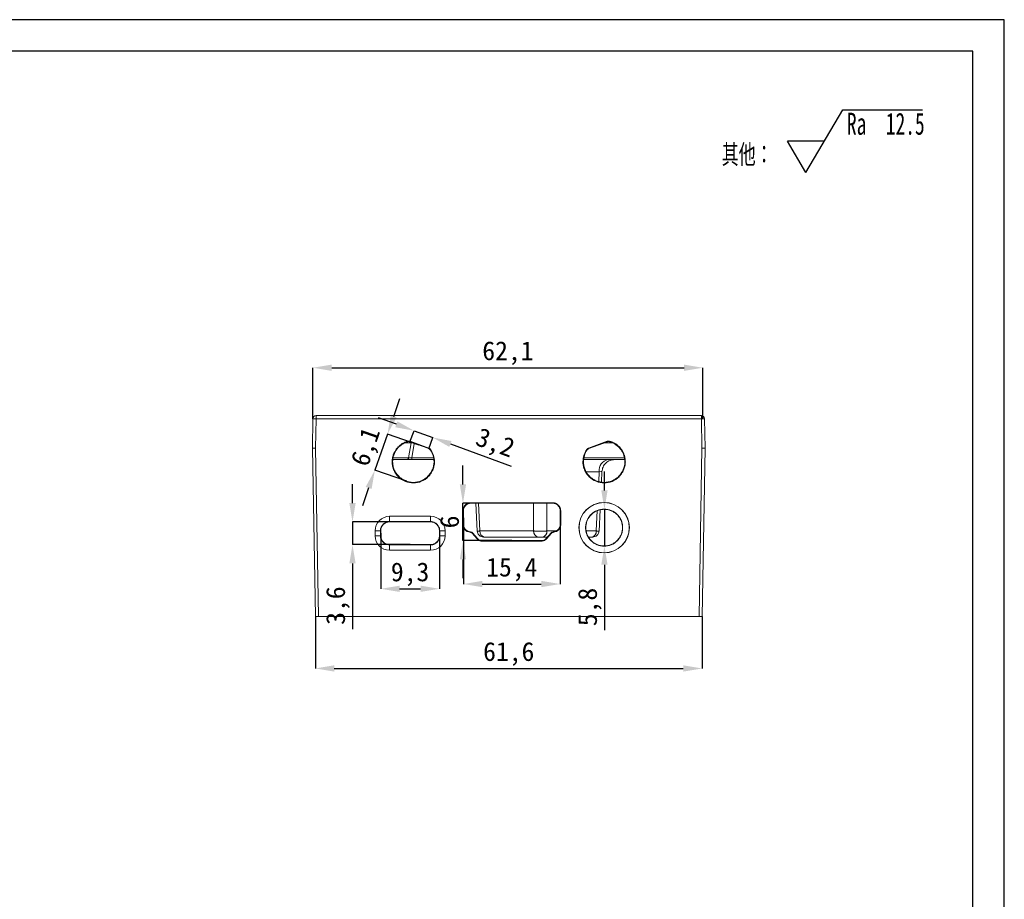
# Model space of a CAD drawing. Header units: millimetres. Extents: x 0 to 420, y 0 to 297.
# Tile 21 of 21: x 263 to 420, y 157 to 297. Entities that reach past the tile are written whole.
import ezdxf

# ---------------------------------------------------------------- set-up
doc = ezdxf.new("R2010")
doc.units = ezdxf.units.MM
doc.layers.add('5', color=7, linetype='Continuous')
doc.layers.add('9', color=7, linetype='Continuous')
doc.layers.add('标注层', color=4, linetype='Continuous', lineweight=25)
doc.styles.add('SLDTEXTSTYLE0', font='TXT', dxfattribs={"width": 0.7, "bigfont": 'bigfont'})
doc.styles.add('SLDTEXTSTYLE5', font='TXT', dxfattribs={"width": 0.65})
doc.styles.add('黑体高度3mm', font='simhei.ttf', dxfattribs={"height": 3})
doc.dimstyles.new('黄色高度3mm', dxfattribs={"dimtxt": 3, "dimasz": 3, "dimexe": 0, "dimexo": 0, "dimtad": 1, "dimdec": 1, "dimtxsty": '黑体高度3mm', "dimcen": 2.5, "dimclrd": 2, "dimclre": 2, "dimclrt": 2, "dimadec": 0, "dimazin": 0, "dimtfac": 1, "dimtdec": 1, "dimtmove": 0, "dimatfit": 3, "dimfxl": 1, "dimarcsym": 0})

# ---------------------------------------------------------------- blocks, each defined once
blk = doc.blocks.new('SW_SFSYMBOL_0')
at = {"layer": '标注层', "color": 0}
for p, q in [((-6.55, -5), (-0.65, 5)), ((-0.65, 5), (12.01, 5)), ((-6.55, -5), (-9.49, 0)), ((-3.6, 0), (-9.49, 0))]:
    blk.add_line(p, q, dxfattribs=at)
at = {"layer": '标注层', "color": 0, "char_height": 3.5, "attachment_point": 1}
for s, insert, style in [('Ra  12.5', (0, 4.51), 'SLDTEXTSTYLE5'), ('其他：', (-19.93, -0.49), 'SLDTEXTSTYLE0')]:
    blk.add_mtext(s, dxfattribs=dict(at, insert=insert, style=style))
blk = doc.blocks.new('*D11')
at = {"color": 2, "lineweight": -2, "transparency": 16777216}
for p, q in [((322.76, 233.8), (323.75, 236.63)), ((321.77, 230.97), (319.76, 225.23)), ((326.84, 229.2), (321.77, 230.97)), ((324.83, 223.45), (319.76, 225.23)), ((318.77, 222.4), (317.77, 219.56))]:
    blk.add_line(p, q, dxfattribs=at)
at = {"color": 2, "transparency": 16777216}
for points in [[(322.29, 233.97), (323.23, 233.64), (321.77, 230.97)], [(318.29, 222.56), (319.24, 222.23), (319.76, 225.23)]]:
    blk.add_solid(points, dxfattribs=at)
at = {"layer": 'Defpoints', "color": 0, "transparency": 16777216}
for p in [(326.84, 229.2), (319.76, 225.23), (324.83, 223.45)]:
    blk.add_point(p, dxfattribs=at)
at = {"color": 2, "transparency": 16777216, "insert": (318.58, 228.86), "char_height": 3, "attachment_point": 5, "rotation": 70.7031, "style": '黑体高度3mm'}
blk.add_mtext('6,1', dxfattribs=at)
blk = doc.blocks.new('*D12')
at = {"color": 2, "lineweight": -2, "transparency": 16777216}
for p, q in [((323.18, 232.53), (320.36, 233.56)), ((325.35, 229.74), (326, 231.51)), ((326, 231.51), (328.97, 230.43)), ((328.33, 228.65), (328.97, 230.43)), ((331.79, 229.4), (341.47, 225.88))]:
    blk.add_line(p, q, dxfattribs=at)
at = {"color": 2, "transparency": 16777216}
for points in [[(323.35, 233), (323.01, 232.06), (326, 231.51)], [(331.96, 229.87), (331.62, 228.93), (328.97, 230.43)]]:
    blk.add_solid(points, dxfattribs=at)
at = {"layer": 'Defpoints', "color": 0, "transparency": 16777216}
for p in [(325.35, 229.74), (328.97, 230.43), (328.33, 228.65)]:
    blk.add_point(p, dxfattribs=at)
at = {"color": 2, "transparency": 16777216, "insert": (338.83, 229.3), "char_height": 3, "attachment_point": 5, "rotation": 340, "style": '黑体高度3mm'}
blk.add_mtext('3,2', dxfattribs=at)
blk = doc.blocks.new('*D13')
at = {"color": 2, "lineweight": -2, "transparency": 16777216}
for p, q in [((320.7, 215.18), (320.7, 206.33)), ((330.04, 215.18), (330.04, 206.33)), ((323.7, 206.33), (327.04, 206.33))]:
    blk.add_line(p, q, dxfattribs=at)
at = {"color": 2, "transparency": 16777216}
for points in [[(323.7, 206.83), (323.7, 205.83), (320.7, 206.33)], [(327.04, 206.83), (327.04, 205.83), (330.04, 206.33)]]:
    blk.add_solid(points, dxfattribs=at)
at = {"layer": 'Defpoints', "color": 0, "transparency": 16777216}
for p in [(320.7, 215.18), (330.04, 215.18), (330.04, 206.33)]:
    blk.add_point(p, dxfattribs=at)
at = {"color": 2, "transparency": 16777216, "insert": (325.37, 208.64), "char_height": 3, "attachment_point": 5, "style": '黑体高度3mm'}
blk.add_mtext('9,3', dxfattribs=at)
blk = doc.blocks.new('*D14')
at = {"color": 2, "lineweight": -2, "transparency": 16777216}
for p, q in [((316.2, 219.98), (316.2, 222.98)), ((325.37, 216.98), (316.2, 216.98)), ((316.2, 216.98), (316.2, 213.37)), ((325.37, 213.37), (316.2, 213.37)), ((316.2, 210.37), (316.2, 199.92))]:
    blk.add_line(p, q, dxfattribs=at)
at = {"color": 2, "transparency": 16777216}
for points in [[(315.7, 219.98), (316.7, 219.98), (316.2, 216.98)], [(315.7, 210.37), (316.7, 210.37), (316.2, 213.37)]]:
    blk.add_solid(points, dxfattribs=at)
at = {"layer": 'Defpoints', "color": 0, "transparency": 16777216}
for p in [(316.2, 216.98), (325.37, 216.98), (325.37, 213.37)]:
    blk.add_point(p, dxfattribs=at)
at = {"color": 2, "transparency": 16777216, "insert": (313.89, 203.65), "char_height": 3, "attachment_point": 5, "rotation": 90, "style": '黑体高度3mm'}
blk.add_mtext('3,6', dxfattribs=at)
blk = doc.blocks.new('*D15')
at = {"color": 2, "lineweight": -2, "transparency": 16777216}
for p, q in [((333.87, 217.61), (333.87, 207.09)), ((349.27, 217.61), (349.27, 207.09)), ((336.87, 207.09), (346.27, 207.09))]:
    blk.add_line(p, q, dxfattribs=at)
at = {"color": 2, "transparency": 16777216}
for points in [[(336.87, 207.59), (336.87, 206.59), (333.87, 207.09)], [(346.27, 207.59), (346.27, 206.59), (349.27, 207.09)]]:
    blk.add_solid(points, dxfattribs=at)
at = {"layer": 'Defpoints', "color": 0, "transparency": 16777216}
for p in [(333.87, 217.61), (349.27, 217.61), (349.27, 207.09)]:
    blk.add_point(p, dxfattribs=at)
at = {"color": 2, "transparency": 16777216, "insert": (341.57, 209.4), "char_height": 3, "attachment_point": 5, "style": '黑体高度3mm'}
blk.add_mtext('15,4', dxfattribs=at)
blk = doc.blocks.new('*D16')
at = {"color": 2, "lineweight": -2, "transparency": 16777216}
for p, q in [((333.79, 222.95), (333.79, 225.95)), ((341.57, 219.95), (333.79, 219.95)), ((333.79, 214), (333.79, 219.95)), ((341.57, 214), (333.79, 214)), ((333.79, 211), (333.79, 208))]:
    blk.add_line(p, q, dxfattribs=at)
at = {"color": 2, "transparency": 16777216}
for points in [[(333.29, 222.95), (334.29, 222.95), (333.79, 219.95)], [(333.29, 211), (334.29, 211), (333.79, 214)]]:
    blk.add_solid(points, dxfattribs=at)
at = {"layer": 'Defpoints', "color": 0, "transparency": 16777216}
for p in [(333.79, 219.95), (341.57, 219.95), (341.57, 214)]:
    blk.add_point(p, dxfattribs=at)
at = {"color": 2, "transparency": 16777216, "insert": (331.67, 216.98), "char_height": 3, "attachment_point": 5, "rotation": 90, "style": '黑体高度3mm'}
blk.add_mtext('6', dxfattribs=at)
blk = doc.blocks.new('*D17')
at = {"color": 2, "lineweight": -2, "transparency": 16777216}
for p, q in [((356.32, 221.99), (356.32, 224.99)), ((356.27, 218.99), (356.32, 218.99)), ((356.32, 218.99), (356.32, 213.15)), ((356.27, 213.15), (356.32, 213.15)), ((356.32, 210.15), (356.32, 199.72))]:
    blk.add_line(p, q, dxfattribs=at)
at = {"color": 2, "transparency": 16777216}
for points in [[(355.82, 221.99), (356.82, 221.99), (356.32, 218.99)], [(355.82, 210.15), (356.82, 210.15), (356.32, 213.15)]]:
    blk.add_solid(points, dxfattribs=at)
at = {"layer": 'Defpoints', "color": 0, "transparency": 16777216}
for p in [(356.27, 218.99), (356.27, 213.15), (356.32, 213.15)]:
    blk.add_point(p, dxfattribs=at)
at = {"color": 2, "transparency": 16777216, "insert": (354.01, 203.43), "char_height": 3, "attachment_point": 5, "rotation": 90, "style": '黑体高度3mm'}
blk.add_mtext('5,8', dxfattribs=at)
blk = doc.blocks.new('*D28')
at = {"color": 2, "lineweight": -2, "transparency": 16777216}
for p, q in [((310.28, 201.91), (310.28, 193.64)), ((371.88, 201.91), (371.88, 193.64)), ((313.28, 193.64), (368.88, 193.64))]:
    blk.add_line(p, q, dxfattribs=at)
at = {"color": 2, "transparency": 16777216}
for points in [[(313.28, 194.14), (313.28, 193.14), (310.28, 193.64)], [(368.88, 194.14), (368.88, 193.14), (371.88, 193.64)]]:
    blk.add_solid(points, dxfattribs=at)
at = {"layer": 'Defpoints', "color": 0, "transparency": 16777216}
for p in [(310.28, 201.91), (371.88, 201.91), (371.88, 193.64)]:
    blk.add_point(p, dxfattribs=at)
at = {"color": 2, "transparency": 16777216, "insert": (341.08, 195.95), "char_height": 3, "attachment_point": 5, "style": '黑体高度3mm'}
blk.add_mtext('61,6', dxfattribs=at)
blk = doc.blocks.new('*D29')
at = {"color": 2, "lineweight": -2, "transparency": 16777216}
for p, q in [((309.89, 233.42), (309.89, 241.54)), ((312.89, 241.54), (369.01, 241.54)), ((372.01, 233.42), (372.01, 241.54))]:
    blk.add_line(p, q, dxfattribs=at)
at = {"color": 2, "transparency": 16777216}
for points in [[(312.89, 242.04), (312.89, 241.04), (309.89, 241.54)], [(369.01, 242.04), (369.01, 241.04), (372.01, 241.54)]]:
    blk.add_solid(points, dxfattribs=at)
at = {"layer": 'Defpoints', "color": 0, "transparency": 16777216}
for p in [(372.01, 241.54), (309.89, 233.42), (372.01, 233.42)]:
    blk.add_point(p, dxfattribs=at)
at = {"color": 2, "transparency": 16777216, "insert": (340.95, 243.86), "char_height": 3, "attachment_point": 5, "style": '黑体高度3mm'}
blk.add_mtext('62,1', dxfattribs=at)

msp = doc.modelspace()

# ---------------------------------------------------------------- linework, layer by layer
at = {"color": 7, "linetype": 'Continuous', "lineweight": 18}
for p, q in [((310.39, 233.91), (310.39, 233.41)), ((371.76, 233.91), (310.39, 233.91)), ((309.89, 233.42), (309.81, 228.71)), ((310.39, 233.41), (310.31, 228.71)), ((371.76, 233.41), (310.39, 233.41)), ((372.26, 233.42), (371.76, 233.41)), ((371.85, 228.71), (371.76, 233.41)), ((372.26, 233.42), (372.35, 228.71)), ((325.03, 229.75), (325.01, 229.83)), ((325.14, 227.21), (325.56, 229.57)), ((325.38, 229.82), (325.35, 229.74)), ((325.35, 229.74), (328.33, 228.66)), ((328.35, 228.73), (325.38, 229.82)), ((356.77, 229.82), (353.8, 228.73)), ((353.83, 228.66), (356.8, 229.74)), ((356.8, 229.74), (356.77, 229.82)), ((357.15, 229.83), (357.13, 229.75)), ((310.28, 201.91), (309.81, 228.71)), ((310.31, 228.71), (310.78, 201.91)), ((328.33, 228.66), (328.35, 228.73)), ((328.65, 228.5), (328.58, 228.46)), ((353.57, 228.46), (353.5, 228.5)), ((353.8, 228.73), (353.83, 228.66)), ((371.38, 201.91), (371.85, 228.71)), ((371.88, 201.91), (372.35, 228.71)), ((322.51, 226.57), (322.59, 226.57)), ((324.9, 226.91), (322.63, 226.91)), ((325.63, 226.91), (325.63, 227.21)), ((329.13, 226.91), (325.63, 226.91)), ((329.26, 226.57), (329.18, 226.57)), ((352.9, 226.57), (352.98, 226.57)), ((359.52, 226.91), (353.01, 226.91)), ((359.56, 226.57), (359.65, 226.57)), ((355.84, 223.32), (355.93, 225.04)), ((348.07, 220.03), (335.07, 220.03)), ((335.07, 220.03), (335.07, 219.95)), ((335.07, 219.95), (348.07, 219.95)), ((335.83, 219.95), (336.05, 215.49)), ((348.07, 219.95), (348.07, 220.03)), ((333.79, 218.75), (333.79, 216.47)), ((333.79, 218.75), (333.87, 218.75)), ((333.87, 216.47), (333.87, 218.75)), ((349.27, 218.75), (349.27, 216.47)), ((349.35, 218.75), (349.27, 218.75)), ((349.35, 216.47), (349.35, 218.75)), ((355.46, 215.49), (355.63, 218.92)), ((322.1, 217.88), (328.64, 217.88)), ((322.1, 217.88), (322.1, 217.03)), ((328.64, 217.03), (322.1, 217.03)), ((322.1, 216.98), (322.1, 217.03)), ((322.1, 216.98), (328.64, 216.98)), ((328.64, 217.03), (328.64, 217.88)), ((328.64, 217.03), (328.64, 216.98)), ((333.79, 216.47), (333.87, 216.47)), ((349.27, 216.47), (349.35, 216.47)), ((319.8, 214.77), (319.8, 215.58)), ((320.65, 215.58), (319.8, 215.58)), ((320.65, 215.58), (320.65, 214.77)), ((320.65, 215.58), (320.7, 215.58)), ((320.7, 214.77), (320.7, 215.58)), ((330.08, 215.58), (330.04, 215.58)), ((330.04, 215.58), (330.04, 214.77)), ((330.08, 214.77), (330.08, 215.58)), ((330.08, 215.58), (330.94, 215.58)), ((330.94, 215.58), (330.94, 214.77)), ((334.55, 215.44), (334.57, 215.52)), ((334.55, 215.44), (335.15, 215.26)), ((335.18, 215.33), (334.57, 215.52)), ((335.15, 215.26), (335.18, 215.33)), ((335.31, 215.24), (335.26, 215.19)), ((335.26, 215.19), (336.05, 214.29)), ((336.11, 214.34), (335.31, 215.24)), ((345.04, 215.54), (336.48, 215.54)), ((347.82, 215.24), (347.03, 214.34)), ((347.09, 214.29), (347.88, 215.19)), ((347.88, 215.19), (347.82, 215.24)), ((348.56, 215.52), (347.96, 215.33)), ((347.96, 215.33), (347.98, 215.26)), ((347.98, 215.26), (348.58, 215.44)), ((348.56, 215.52), (348.58, 215.44)), ((353.32, 216.07), (353.35, 216.07)), ((359.19, 216.07), (359.22, 216.07)), ((320.65, 214.77), (319.8, 214.77)), ((320.65, 214.77), (320.7, 214.77)), ((322.1, 213.33), (322.1, 213.37)), ((328.64, 213.37), (322.1, 213.37)), ((322.1, 213.33), (322.1, 212.47)), ((322.1, 213.33), (328.64, 213.33)), ((328.64, 213.33), (328.64, 213.37)), ((328.64, 213.33), (328.64, 212.47)), ((330.08, 214.77), (330.04, 214.77)), ((330.08, 214.77), (330.94, 214.77)), ((336.11, 214.34), (336.05, 214.29)), ((336.86, 214), (336.86, 213.93)), ((346.28, 214), (336.86, 214)), ((336.86, 213.93), (346.28, 213.93)), ((337.19, 214.57), (345.75, 214.57)), ((346.28, 213.93), (346.28, 214)), ((346.46, 214.57), (347.23, 214.57)), ((347.09, 214.29), (347.03, 214.34)), ((353.78, 214.57), (354.31, 214.57)), ((328.64, 212.47), (322.1, 212.47)), ((371.38, 201.91), (310.78, 201.91))]:
    msp.add_line(p, q, dxfattribs=at)
at = {"color": 8, "linetype": 'Continuous', "lineweight": 18}
for p, q in [((325.41, 229.56), (324.57, 229.56)), ((325.56, 229.57), (325.82, 229.57)), ((325.63, 227.21), (326.03, 229.49)), ((356.32, 229.56), (357.62, 229.56)), ((325.14, 227.21), (322.66, 227.21)), ((329.09, 227.21), (325.63, 227.21)), ((359.48, 227.21), (353.05, 227.21)), ((355.49, 224.98), (353.4, 224.98)), ((355.49, 224.98), (355.41, 223.41)), ((336.48, 215.54), (336.27, 219.95)), ((345.04, 219.95), (345.04, 215.54)), ((347.16, 215.54), (347.16, 219.95)), ((355.18, 218.78), (355.02, 215.54)), ((348.6, 215.54), (347.16, 215.54)), ((355.02, 215.54), (353.41, 215.54))]:
    msp.add_line(p, q, dxfattribs=at)
at = {"color": 8, "linetype": 'Continuous', "lineweight": 18, "flags": 128}
for points in [[(325.41, 229.56), (325.44, 229.63), (325.45, 229.7)], [(325.56, 229.57), (325.58, 229.64), (325.58, 229.65)]]:
    msp.add_lwpolyline(points, dxfattribs=at)
at = {"color": 7, "linetype": 'Continuous', "lineweight": 18}
for centre, radius, start, end in [((310.39, 233.41), 0.5, 90, 179), ((371.76, 233.41), 0.5, 1, 90), ((324.79, 227.25), 0.356, 288.2454, 352.6609), ((357.24, 225.18), 1.76, 101.0281, 186.5465), ((356.27, 216.07), 4.02, 0, 180), ((356.27, 216.07), 4, 0, 180), ((322.1, 215.58), 2.3, 90, 180.0006), ((328.64, 215.58), 2.3, 0, 90), ((337.36, 215.44), 0.881, 173.4535, 258.9719), ((345.92, 215.44), 0.881, 173.4535, 258.9719), ((346.29, 215.44), 0.881, 281.0281, 6.5465), ((356.27, 216.07), 4.02, 180, 0), ((356.27, 216.07), 4, 180, 0), ((354.14, 215.44), 0.881, 281.0281, 6.5465), ((322.1, 214.77), 2.3, 180, 270), ((328.64, 214.77), 2.3, 270, 359.9994)]:
    msp.add_arc(centre, radius, start, end, dxfattribs=at)
for points, knots in [([(371.76, 233.41), (371.76, 233.54), (371.76, 233.67), (371.76, 233.86), (371.76, 233.91), (371.76, 233.91)], [0, 0, 0, 0, 0.5, 0.5, 1, 1, 1, 1]), ([(310.39, 233.41), (310.26, 233.42), (310.13, 233.42), (309.95, 233.42), (309.89, 233.42), (309.89, 233.42)], [0, 0, 0, 0, 0.5, 0.5, 1, 1, 1, 1]), ([(325.01, 229.83), (324.94, 229.81), (324.82, 229.78), (324.64, 229.71), (324.46, 229.63), (324.29, 229.55), (324.12, 229.45), (323.95, 229.34), (323.79, 229.22), (323.63, 229.09), (323.48, 228.94), (323.34, 228.79), (323.21, 228.63), (323.08, 228.46), (322.97, 228.27), (322.85, 228.05), (322.74, 227.81), (322.65, 227.54), (322.57, 227.24), (322.52, 226.92), (322.51, 226.69), (322.51, 226.57)], [0, 0, 0, 0, 0.042957, 0.086429, 0.130412, 0.1749, 0.219886, 0.265363, 0.311325, 0.357769, 0.4047, 0.45213, 0.500085, 0.545423, 0.595663, 0.650809, 0.710858, 0.775802, 0.845631, 0.920347, 1, 1, 1, 1]), ([(322.59, 226.57), (322.59, 226.93), (322.65, 227.28), (322.83, 227.79), (322.9, 227.96), (323.07, 228.28), (323.16, 228.43), (323.38, 228.71), (323.5, 228.85), (323.76, 229.09), (323.9, 229.2), (324.2, 229.4), (324.36, 229.49), (324.68, 229.64), (324.85, 229.7), (325.03, 229.75)], [0, 0, 0, 0, 0.25, 0.25, 0.375, 0.375, 0.5, 0.5, 0.625, 0.625, 0.75, 0.75, 0.875, 0.875, 1, 1, 1, 1]), ([(325.01, 229.83), (325.03, 229.84), (325.08, 229.85), (325.15, 229.86), (325.23, 229.85), (325.31, 229.84), (325.36, 229.83), (325.38, 229.82)], [0, 0, 0, 0, 0.19696, 0.392102, 0.58882, 0.790425, 1, 1, 1, 1]), ([(325.56, 229.57), (325.54, 229.56), (325.49, 229.56), (325.44, 229.56), (325.41, 229.56)], [0, 0, 0, 0, 0.5001469, 1, 1, 1, 1]), ([(356.77, 229.82), (356.79, 229.82), (356.83, 229.84), (356.9, 229.85), (356.97, 229.86), (357.06, 229.85), (357.12, 229.84), (357.15, 229.83)], [0, 0, 0, 0, 0.164842, 0.330753, 0.499443, 0.751359, 1, 1, 1, 1]), ([(357.13, 229.75), (357.48, 229.65), (357.8, 229.51), (358.25, 229.21), (358.39, 229.1), (358.65, 228.85), (358.77, 228.72), (358.99, 228.44), (359.09, 228.28), (359.26, 227.97), (359.33, 227.8), (359.44, 227.46), (359.49, 227.29), (359.55, 226.93), (359.56, 226.75), (359.56, 226.57)], [0, 0, 0, 0, 0.25, 0.25, 0.375, 0.375, 0.5, 0.5, 0.625, 0.625, 0.75, 0.75, 0.875, 0.875, 1, 1, 1, 1]), ([(359.65, 226.57), (359.65, 226.63), (359.64, 226.75), (359.63, 226.92), (359.61, 227.09), (359.58, 227.25), (359.54, 227.4), (359.5, 227.55), (359.46, 227.68), (359.41, 227.82), (359.35, 227.94), (359.3, 228.06), (359.24, 228.17), (359.19, 228.27), (359.13, 228.37), (359.07, 228.46), (359.01, 228.55), (358.89, 228.7), (358.71, 228.92), (358.43, 229.18), (358.13, 229.4), (357.81, 229.58), (357.49, 229.73), (357.26, 229.8), (357.15, 229.83)], [0, 0, 0, 0, 0.040463, 0.079679, 0.117661, 0.154418, 0.189952, 0.224265, 0.257357, 0.289226, 0.319871, 0.349291, 0.377485, 0.404452, 0.430192, 0.454707, 0.477996, 0.50006, 0.587538, 0.673325, 0.757488, 0.840016, 0.920866, 1, 1, 1, 1]), ([(310.31, 228.71), (310.29, 228.71), (310.24, 228.71), (310.17, 228.71), (310.11, 228.71), (310.05, 228.71), (310, 228.71), (309.96, 228.71), (309.92, 228.71), (309.89, 228.71), (309.86, 228.71), (309.84, 228.71), (309.83, 228.71), (309.82, 228.71), (309.81, 228.71), (309.81, 228.71), (309.81, 228.71)], [0, 0, 0, 0, 0.0895348, 0.1762852, 0.2602509, 0.3414316, 0.4198269, 0.4954365, 0.5682601, 0.6382975, 0.7055484, 0.7700127, 0.8316901, 0.8905805, 0.9466839, 1, 1, 1, 1]), ([(328.35, 228.73), (328.37, 228.73), (328.41, 228.71), (328.47, 228.68), (328.53, 228.64), (328.6, 228.58), (328.63, 228.53), (328.65, 228.5)], [0, 0, 0, 0, 0.166027, 0.331984, 0.499495, 0.750689, 1, 1, 1, 1]), ([(328.58, 228.46), (328.77, 228.18), (328.92, 227.88), (329.12, 227.24), (329.18, 226.91), (329.18, 226.57)], [0, 0, 0, 0, 0.5, 0.5, 1, 1, 1, 1]), ([(352.98, 226.57), (352.98, 226.91), (353.03, 227.24), (353.24, 227.88), (353.38, 228.18), (353.57, 228.46)], [0, 0, 0, 0, 0.5, 0.5, 1, 1, 1, 1]), ([(353.5, 228.5), (353.52, 228.52), (353.55, 228.56), (353.6, 228.62), (353.66, 228.66), (353.73, 228.7), (353.78, 228.72), (353.8, 228.73)], [0, 0, 0, 0, 0.19734, 0.392779, 0.589596, 0.791003, 1, 1, 1, 1]), ([(372.35, 228.71), (372.34, 228.71), (372.34, 228.71), (372.33, 228.71), (372.3, 228.71), (372.26, 228.71), (372.21, 228.71), (372.14, 228.71), (372.05, 228.71), (371.95, 228.71), (371.88, 228.71), (371.85, 228.71)], [0, 0, 0, 0, 0.0841719, 0.1750841, 0.2727346, 0.3771212, 0.4882414, 0.6060926, 0.7306716, 0.8619752, 1, 1, 1, 1]), ([(322.51, 226.57), (322.51, 226.51), (322.51, 226.39), (322.53, 226.22), (322.55, 226.05), (322.58, 225.88), (322.62, 225.72), (322.66, 225.57), (322.71, 225.43), (322.77, 225.29), (322.83, 225.15), (322.89, 225.03), (322.95, 224.91), (323.02, 224.8), (323.08, 224.69), (323.15, 224.59), (323.22, 224.5), (323.29, 224.41), (323.36, 224.33), (323.43, 224.26), (323.79, 223.89), (324.58, 223.37), (325.89, 223.11), (327.2, 223.38), (328.01, 223.91), (328.42, 224.35), (328.57, 224.53), (328.71, 224.73), (328.85, 224.97), (328.98, 225.23), (329.1, 225.53), (329.18, 225.85), (329.25, 226.2), (329.26, 226.45), (329.26, 226.57)], [0, 0, 0, 0, 0.017206, 0.03396, 0.050267, 0.066132, 0.081554, 0.096536, 0.111076, 0.125175, 0.138831, 0.152045, 0.164815, 0.177143, 0.189027, 0.20047, 0.21147, 0.22203, 0.232149, 0.24183, 0.251072, 0.378843, 0.500206, 0.621466, 0.749385, 0.769431, 0.791418, 0.815353, 0.841243, 0.869088, 0.898888, 0.930635, 0.964332, 1, 1, 1, 1]), ([(329.18, 226.57), (329.18, 226.14), (329.09, 225.72), (328.84, 225.12), (328.74, 224.93), (328.5, 224.57), (328.37, 224.4), (328.06, 224.09), (327.89, 223.96), (327.54, 223.72), (327.34, 223.62), (326.95, 223.45), (326.74, 223.39), (326.32, 223.3), (326.1, 223.28), (325.67, 223.28), (325.46, 223.3), (325.03, 223.39), (324.83, 223.45), (324.43, 223.62), (324.24, 223.72), (323.88, 223.96), (323.71, 224.09), (323.41, 224.4), (323.27, 224.56), (323.03, 224.92), (322.93, 225.11), (322.76, 225.51), (322.7, 225.72), (322.62, 226.14), (322.59, 226.36), (322.59, 226.57)], [0, 0, 0, 0, 0.125, 0.125, 0.1875, 0.1875, 0.25, 0.25, 0.3125, 0.3125, 0.375, 0.375, 0.4375, 0.4375, 0.5, 0.5, 0.5625, 0.5625, 0.625, 0.625, 0.6875, 0.6875, 0.75, 0.75, 0.8125, 0.8125, 0.875, 0.875, 0.9375, 0.9375, 1, 1, 1, 1]), ([(325.63, 226.91), (325.58, 226.91), (325.48, 226.91), (325.33, 226.91), (325.19, 226.91), (325.04, 226.91), (324.95, 226.91), (324.9, 226.91)], [0, 0, 0, 0, 0.200984, 0.400493, 0.599507, 0.799016, 1, 1, 1, 1]), ([(352.9, 226.57), (352.9, 226.51), (352.9, 226.39), (352.91, 226.22), (352.94, 226.05), (352.97, 225.88), (353.01, 225.73), (353.05, 225.57), (353.1, 225.43), (353.15, 225.29), (353.21, 225.16), (353.27, 225.03), (353.34, 224.91), (353.4, 224.8), (353.47, 224.7), (353.54, 224.6), (353.61, 224.5), (353.68, 224.42), (353.75, 224.34), (353.82, 224.26), (354.17, 223.89), (354.96, 223.38), (356.27, 223.11), (357.58, 223.37), (358.4, 223.91), (358.81, 224.34), (358.95, 224.52), (359.1, 224.73), (359.24, 224.97), (359.37, 225.23), (359.48, 225.53), (359.57, 225.85), (359.63, 226.2), (359.64, 226.45), (359.65, 226.57)], [0, 0, 0, 0, 0.017151, 0.033853, 0.050112, 0.065933, 0.081315, 0.096261, 0.110769, 0.12484, 0.138472, 0.151665, 0.164419, 0.176734, 0.18861, 0.200047, 0.211047, 0.221609, 0.231735, 0.241426, 0.250683, 0.378595, 0.499862, 0.621218, 0.748996, 0.769017, 0.790995, 0.814939, 0.840854, 0.868742, 0.898602, 0.930428, 0.96422, 1, 1, 1, 1]), ([(359.56, 226.57), (359.56, 226.14), (359.48, 225.72), (359.23, 225.12), (359.13, 224.93), (358.89, 224.57), (358.75, 224.4), (358.45, 224.09), (358.28, 223.96), (357.92, 223.72), (357.73, 223.62), (357.33, 223.45), (357.13, 223.39), (356.7, 223.3), (356.49, 223.28), (356.06, 223.28), (355.84, 223.3), (355.42, 223.39), (355.21, 223.45), (354.82, 223.62), (354.62, 223.72), (354.27, 223.96), (354.1, 224.09), (353.79, 224.4), (353.66, 224.56), (353.42, 224.92), (353.32, 225.11), (353.15, 225.51), (353.09, 225.72), (353, 226.14), (352.98, 226.36), (352.98, 226.57)], [0, 0, 0, 0, 0.125, 0.125, 0.1875, 0.1875, 0.25, 0.25, 0.3125, 0.3125, 0.375, 0.375, 0.4375, 0.4375, 0.5, 0.5, 0.5625, 0.5625, 0.625, 0.625, 0.6875, 0.6875, 0.75, 0.75, 0.8125, 0.8125, 0.875, 0.875, 0.9375, 0.9375, 1, 1, 1, 1]), ([(355.93, 225.01), (355.96, 225.25), (356.02, 225.63), (356.28, 226.07), (356.54, 226.37), (356.85, 226.62), (357.31, 226.85), (357.68, 226.89), (357.93, 226.91)], [0, 0, 0, 0, 0.240165, 0.368853, 0.500082, 0.631299, 0.759953, 1, 1, 1, 1]), ([(335.07, 220.03), (335.03, 220.03), (334.96, 220.03), (334.85, 220.01), (334.73, 219.99), (334.61, 219.95), (334.5, 219.9), (334.38, 219.83), (334.26, 219.75), (334.15, 219.65), (334.05, 219.54), (333.97, 219.41), (333.89, 219.26), (333.83, 219.1), (333.8, 218.93), (333.79, 218.81), (333.79, 218.75)], [0, 0, 0, 0, 0.053472, 0.109617, 0.168476, 0.230082, 0.294461, 0.361643, 0.431681, 0.504682, 0.580437, 0.658792, 0.739849, 0.823673, 0.910337, 1, 1, 1, 1]), ([(333.87, 218.75), (333.87, 218.91), (333.9, 219.07), (334.02, 219.36), (334.11, 219.49), (334.44, 219.82), (334.75, 219.95), (335.07, 219.95)], [0, 0, 0, 0, 0.25, 0.25, 0.5, 0.5, 1, 1, 1, 1]), ([(349.35, 218.75), (349.35, 218.79), (349.34, 218.87), (349.33, 218.98), (349.3, 219.09), (349.27, 219.19), (349.23, 219.29), (349.18, 219.38), (349.13, 219.47), (349.07, 219.55), (349.01, 219.62), (348.94, 219.69), (348.87, 219.75), (348.8, 219.8), (348.73, 219.85), (348.65, 219.89), (348.58, 219.93), (348.5, 219.96), (348.42, 219.98), (348.35, 220), (348.28, 220.02), (348.21, 220.03), (348.14, 220.03), (348.09, 220.03), (348.07, 220.03)], [0, 0, 0, 0, 0.057429, 0.113606, 0.168593, 0.222426, 0.275127, 0.32671, 0.377193, 0.426596, 0.474949, 0.52226, 0.568362, 0.613265, 0.656999, 0.699584, 0.741033, 0.781353, 0.820552, 0.858637, 0.895614, 0.931493, 0.966284, 1, 1, 1, 1]), ([(348.07, 219.95), (348.23, 219.95), (348.38, 219.92), (348.67, 219.8), (348.81, 219.71), (349.14, 219.38), (349.27, 219.07), (349.27, 218.75)], [0, 0, 0, 0, 0.25, 0.25, 0.5, 0.5, 1, 1, 1, 1]), ([(359.22, 216.07), (359.22, 216.13), (359.22, 216.24), (359.21, 216.4), (359.18, 216.56), (359.15, 216.71), (359.12, 216.86), (359.08, 216.99), (359.03, 217.13), (358.98, 217.25), (358.92, 217.37), (358.86, 217.48), (358.8, 217.59), (358.74, 217.69), (358.68, 217.78), (358.62, 217.87), (358.55, 217.95), (358.49, 218.03), (358.42, 218.1), (358.11, 218.42), (357.42, 218.87), (356.27, 219.1), (355.13, 218.87), (354.41, 218.41), (354.05, 218.03), (353.92, 217.87), (353.8, 217.69), (353.67, 217.48), (353.56, 217.25), (353.46, 216.99), (353.38, 216.71), (353.33, 216.4), (353.32, 216.18), (353.32, 216.07)], [0, 0, 0, 0, 0.018179, 0.03585, 0.053017, 0.069685, 0.085856, 0.101529, 0.116704, 0.131381, 0.145558, 0.159236, 0.172413, 0.18509, 0.197267, 0.208945, 0.220125, 0.230808, 0.240994, 0.250685, 0.378679, 0.499861, 0.6209, 0.748989, 0.768949, 0.790883, 0.814798, 0.840701, 0.868593, 0.89847, 0.930327, 0.964163, 1, 1, 1, 1]), ([(353.35, 216.07), (353.35, 216.27), (353.37, 216.46), (353.45, 216.83), (353.5, 217.01), (353.65, 217.37), (353.74, 217.53), (353.95, 217.85), (354.07, 218), (354.34, 218.27), (354.49, 218.39), (354.81, 218.6), (354.98, 218.7), (355.33, 218.84), (355.51, 218.9), (355.89, 218.97), (356.08, 218.99), (356.46, 218.99), (356.65, 218.97), (357.03, 218.9), (357.21, 218.84), (357.56, 218.7), (357.73, 218.61), (358.05, 218.4), (358.2, 218.28), (358.47, 218), (358.59, 217.86), (358.8, 217.54), (358.89, 217.37), (359.04, 217.01), (359.1, 216.83), (359.17, 216.46), (359.19, 216.27), (359.19, 216.07)], [0, 0, 0, 0, 0.0625, 0.0625, 0.125, 0.125, 0.1875, 0.1875, 0.25, 0.25, 0.3125, 0.3125, 0.375, 0.375, 0.4375, 0.4375, 0.5, 0.5, 0.5625, 0.5625, 0.625, 0.625, 0.6875, 0.6875, 0.75, 0.75, 0.8125, 0.8125, 0.875, 0.875, 0.9375, 0.9375, 1, 1, 1, 1]), ([(322.1, 217.03), (322.07, 217.03), (321.98, 217.03), (321.8, 217.01), (321.53, 216.93), (321.28, 216.79), (321.08, 216.62), (320.91, 216.42), (320.78, 216.2), (320.69, 215.96), (320.66, 215.77), (320.65, 215.65), (320.65, 215.58)], [0, 0, 0, 0, 0.037705, 0.118108, 0.241009, 0.399947, 0.49578, 0.580386, 0.749834, 0.833115, 0.916462, 1, 1, 1, 1]), ([(320.7, 215.58), (320.7, 215.77), (320.73, 215.95), (320.84, 216.2), (320.88, 216.28), (320.98, 216.44), (321.04, 216.51), (321.36, 216.83), (321.73, 216.98), (322.1, 216.98)], [0, 0, 0, 0, 0.25, 0.25, 0.375, 0.375, 0.5, 0.5, 1, 1, 1, 1]), ([(330.08, 215.58), (330.08, 215.62), (330.08, 215.68), (330.07, 215.78), (330.05, 215.88), (330.03, 215.98), (330, 216.08), (329.94, 216.21), (329.86, 216.35), (329.76, 216.49), (329.69, 216.58), (329.62, 216.64), (329.55, 216.71), (329.45, 216.78), (329.3, 216.87), (329.12, 216.95), (328.89, 217.02), (328.73, 217.03), (328.64, 217.03)], [0, 0, 0, 0, 0.044625, 0.089175, 0.13368, 0.178162, 0.222634, 0.266905, 0.371155, 0.432156, 0.491125, 0.517815, 0.559868, 0.617227, 0.689874, 0.777825, 0.881129, 1, 1, 1, 1]), ([(328.64, 216.98), (328.82, 216.98), (329, 216.95), (329.26, 216.84), (329.34, 216.8), (329.49, 216.7), (329.56, 216.64), (329.88, 216.32), (330.04, 215.95), (330.04, 215.58)], [0, 0, 0, 0, 0.25, 0.25, 0.375, 0.375, 0.5, 0.5, 1, 1, 1, 1]), ([(334.55, 215.44), (334.52, 215.45), (334.47, 215.47), (334.39, 215.51), (334.32, 215.55), (334.22, 215.61), (334.11, 215.7), (334, 215.83), (333.91, 215.98), (333.84, 216.13), (333.8, 216.3), (333.79, 216.42), (333.79, 216.47)], [0, 0, 0, 0, 0.062756, 0.125078, 0.187338, 0.249905, 0.373911, 0.499524, 0.623635, 0.74928, 0.875341, 1, 1, 1, 1]), ([(349.35, 216.47), (349.35, 216.44), (349.34, 216.39), (349.33, 216.3), (349.32, 216.22), (349.28, 216.11), (349.23, 215.98), (349.14, 215.83), (349.03, 215.7), (348.89, 215.59), (348.75, 215.5), (348.64, 215.46), (348.58, 215.44)], [0, 0, 0, 0, 0.0617308, 0.1236377, 0.186126, 0.2495901, 0.3749746, 0.4996657, 0.6236363, 0.7493873, 0.8732766, 1, 1, 1, 1]), ([(336.05, 215.52), (336.05, 215.52), (336.05, 215.52), (336.06, 215.52), (336.09, 215.53), (336.13, 215.53), (336.18, 215.53), (336.24, 215.53), (336.31, 215.53), (336.39, 215.53), (336.45, 215.54), (336.48, 215.54)], [0, 0, 0, 0, 0.104316, 0.21033, 0.318043, 0.427454, 0.538565, 0.651375, 0.765884, 0.882092, 1, 1, 1, 1]), ([(336.05, 215.53), (336.07, 215.41), (336.11, 215.16), (336.34, 214.84), (336.67, 214.61), (336.92, 214.59), (337.05, 214.57)], [0, 0, 0, 0, 0.240951, 0.500571, 0.759809, 1, 1, 1, 1]), ([(345.04, 215.54), (345.07, 215.54), (345.13, 215.54), (345.23, 215.53), (345.34, 215.53), (345.45, 215.53), (345.56, 215.53), (345.68, 215.53), (345.8, 215.52), (345.92, 215.52), (346.04, 215.52), (346.17, 215.52), (346.29, 215.52), (346.41, 215.52), (346.53, 215.53), (346.65, 215.53), (346.76, 215.53), (346.87, 215.53), (346.98, 215.53), (347.08, 215.54), (347.14, 215.54), (347.16, 215.54)], [0, 0, 0, 0, 0.052634, 0.105267, 0.157899, 0.210531, 0.263162, 0.315793, 0.368424, 0.421054, 0.473685, 0.526315, 0.578946, 0.631576, 0.684207, 0.736838, 0.789469, 0.842101, 0.894733, 0.947366, 1, 1, 1, 1]), ([(353.32, 216.07), (353.32, 216.02), (353.32, 215.91), (353.34, 215.75), (353.36, 215.59), (353.39, 215.44), (353.42, 215.29), (353.47, 215.16), (353.51, 215.02), (353.57, 214.9), (353.62, 214.78), (353.68, 214.67), (353.74, 214.56), (353.8, 214.46), (353.86, 214.37), (353.93, 214.28), (353.99, 214.2), (354.06, 214.12), (354.12, 214.05), (354.44, 213.73), (355.12, 213.28), (356.27, 213.05), (357.42, 213.28), (358.13, 213.74), (358.49, 214.12), (358.62, 214.28), (358.74, 214.46), (358.87, 214.67), (358.98, 214.9), (359.08, 215.16), (359.16, 215.44), (359.21, 215.75), (359.22, 215.96), (359.22, 216.07)], [0, 0, 0, 0, 0.018091, 0.035683, 0.052782, 0.069392, 0.085515, 0.10115, 0.116298, 0.130958, 0.145129, 0.158811, 0.172003, 0.184706, 0.196919, 0.208645, 0.219883, 0.230635, 0.240902, 0.250685, 0.378598, 0.499863, 0.621216, 0.748995, 0.769013, 0.790989, 0.814932, 0.840846, 0.868735, 0.898596, 0.930423, 0.964217, 1, 1, 1, 1]), ([(359.19, 216.07), (359.19, 215.88), (359.17, 215.69), (359.1, 215.32), (359.04, 215.13), (358.89, 214.78), (358.8, 214.61), (358.59, 214.29), (358.47, 214.14), (358.2, 213.87), (358.05, 213.75), (357.73, 213.54), (357.56, 213.45), (357.21, 213.3), (357.03, 213.25), (356.65, 213.17), (356.46, 213.15), (356.08, 213.15), (355.89, 213.17), (355.52, 213.25), (355.33, 213.3), (354.98, 213.45), (354.81, 213.54), (354.49, 213.75), (354.34, 213.87), (354.07, 214.14), (353.95, 214.29), (353.74, 214.61), (353.65, 214.78), (353.5, 215.13), (353.45, 215.31), (353.37, 215.69), (353.35, 215.88), (353.35, 216.07)], [0, 0, 0, 0, 0.0625, 0.0625, 0.125, 0.125, 0.1875, 0.1875, 0.25, 0.25, 0.3125, 0.3125, 0.375, 0.375, 0.4375, 0.4375, 0.5, 0.5, 0.5625, 0.5625, 0.625, 0.625, 0.6875, 0.6875, 0.75, 0.75, 0.8125, 0.8125, 0.875, 0.875, 0.9375, 0.9375, 1, 1, 1, 1]), ([(354.46, 214.57), (354.58, 214.59), (354.83, 214.61), (355.16, 214.83), (355.39, 215.15), (355.43, 215.4), (355.45, 215.52)], [0, 0, 0, 0, 0.239988, 0.499002, 0.758638, 1, 1, 1, 1]), ([(320.65, 214.77), (320.65, 214.74), (320.65, 214.67), (320.66, 214.56), (320.68, 214.46), (320.71, 214.35), (320.75, 214.25), (320.79, 214.15), (320.86, 214.02), (320.95, 213.89), (321.07, 213.75), (321.22, 213.62), (321.41, 213.5), (321.59, 213.42), (321.81, 213.35), (321.97, 213.34), (322.1, 213.33)], [0, 0, 0, 0, 0.046657, 0.093657, 0.141032, 0.188805, 0.236991, 0.285599, 0.328902, 0.428457, 0.496082, 0.572444, 0.695437, 0.786185, 0.841033, 1, 1, 1, 1]), ([(322.1, 213.37), (321.91, 213.37), (321.73, 213.41), (321.48, 213.52), (321.39, 213.56), (321.24, 213.66), (321.17, 213.72), (320.85, 214.04), (320.7, 214.4), (320.7, 214.77)], [0, 0, 0, 0, 0.25, 0.25, 0.375, 0.375, 0.5, 0.5, 1, 1, 1, 1]), ([(328.64, 213.33), (328.67, 213.33), (328.75, 213.33), (328.86, 213.34), (328.97, 213.37), (329.08, 213.4), (329.18, 213.43), (329.27, 213.47), (329.36, 213.52), (329.44, 213.57), (329.52, 213.63), (329.59, 213.69), (329.74, 213.82), (329.87, 214), (329.98, 214.23), (330.04, 214.4), (330.07, 214.58), (330.08, 214.71), (330.08, 214.77)], [0, 0, 0, 0, 0.05152, 0.10176, 0.150767, 0.198567, 0.245176, 0.290604, 0.334858, 0.377949, 0.419887, 0.460689, 0.500373, 0.684643, 0.750236, 0.833399, 0.916612, 1, 1, 1, 1]), ([(330.04, 214.77), (330.04, 214.59), (330, 214.41), (329.89, 214.15), (329.85, 214.07), (329.75, 213.92), (329.69, 213.85), (329.37, 213.53), (329.01, 213.37), (328.64, 213.37)], [0, 0, 0, 0, 0.25, 0.25, 0.375, 0.375, 0.5, 0.5, 1, 1, 1, 1]), ([(336.86, 213.93), (336.83, 213.93), (336.77, 213.93), (336.68, 213.94), (336.59, 213.96), (336.5, 213.99), (336.37, 214.04), (336.21, 214.13), (336.1, 214.24), (336.05, 214.29)], [0, 0, 0, 0, 0.098827, 0.197442, 0.296571, 0.396927, 0.499199, 0.749661, 1, 1, 1, 1]), ([(337.04, 214.57), (337.04, 214.57), (337.04, 214.57), (337.05, 214.57), (337.09, 214.57), (337.15, 214.57), (337.19, 214.57)], [0, 0, 0, 0, 0.001, 0.256541, 0.521549, 1, 1, 1, 1]), ([(345.75, 214.57), (345.77, 214.57), (345.8, 214.57), (345.86, 214.57), (345.92, 214.57), (345.98, 214.57), (346.04, 214.57), (346.11, 214.57), (346.19, 214.57), (346.29, 214.57), (346.39, 214.57), (346.44, 214.57), (346.46, 214.57)], [0, 0, 0, 0, 0.086474, 0.171032, 0.254299, 0.336721, 0.418603, 0.500155, 0.583829, 0.759926, 0.890127, 1, 1, 1, 1]), ([(347.09, 214.29), (347.07, 214.27), (347.03, 214.23), (346.96, 214.17), (346.89, 214.11), (346.81, 214.06), (346.68, 214), (346.51, 213.94), (346.36, 213.93), (346.28, 213.93)], [0, 0, 0, 0, 0.0987794, 0.1973502, 0.29645, 0.3968044, 0.4991125, 0.749808, 1, 1, 1, 1]), ([(354.31, 214.57), (354.33, 214.57), (354.36, 214.57), (354.39, 214.57), (354.42, 214.57), (354.44, 214.57), (354.46, 214.57), (354.46, 214.57), (354.46, 214.57)], [0, 0, 0, 0, 0.172894, 0.341958, 0.508441, 0.673234, 0.836946, 1, 1, 1, 1]), ([(310.28, 201.91), (310.28, 201.91), (310.28, 201.91), (310.3, 201.91), (310.32, 201.91), (310.36, 201.91), (310.42, 201.91), (310.49, 201.91), (310.57, 201.91), (310.67, 201.91), (310.74, 201.91), (310.78, 201.91)], [0, 0, 0, 0, 0.084172, 0.175084, 0.272735, 0.377121, 0.488241, 0.606093, 0.730672, 0.861975, 1, 1, 1, 1]), ([(371.38, 201.91), (371.4, 201.91), (371.45, 201.91), (371.51, 201.91), (371.58, 201.91), (371.63, 201.91), (371.68, 201.91), (371.73, 201.91), (371.77, 201.91), (371.8, 201.91), (371.83, 201.91), (371.85, 201.91), (371.86, 201.91), (371.87, 201.91), (371.88, 201.91), (371.88, 201.91), (371.88, 201.91)], [0, 0, 0, 0, 0.089535, 0.176285, 0.260251, 0.341432, 0.419827, 0.495436, 0.56826, 0.638297, 0.705548, 0.770013, 0.83169, 0.890581, 0.946684, 1, 1, 1, 1])]:
    msp.add_open_spline(points, degree=3, knots=knots, dxfattribs=at)
for points in [[(325.03, 229.75), (325.13, 229.78), (325.25, 229.77), (325.35, 229.74)], [(356.8, 229.74), (356.91, 229.77), (357.02, 229.78), (357.13, 229.75)], [(328.33, 228.65), (328.43, 228.62), (328.52, 228.55), (328.58, 228.46)], [(329.26, 226.57), (329.26, 227.26), (329.04, 227.94), (328.65, 228.5)], [(353.5, 228.5), (353.11, 227.94), (352.9, 227.26), (352.9, 226.57)], [(353.57, 228.46), (353.63, 228.55), (353.73, 228.62), (353.83, 228.65)], [(325.63, 227.21), (325.46, 227.2), (325.3, 227.2), (325.14, 227.21)], [(334.57, 215.52), (334.17, 215.64), (333.87, 216.05), (333.87, 216.47)], [(349.27, 216.47), (349.27, 216.05), (348.97, 215.64), (348.56, 215.52)], [(335.15, 215.26), (335.19, 215.25), (335.23, 215.22), (335.26, 215.19)], [(335.31, 215.24), (335.28, 215.28), (335.23, 215.32), (335.18, 215.33)], [(347.96, 215.33), (347.91, 215.32), (347.86, 215.28), (347.82, 215.24)], [(347.88, 215.19), (347.91, 215.22), (347.94, 215.25), (347.98, 215.26)], [(336.86, 214), (336.57, 214), (336.29, 214.13), (336.11, 214.34)], [(347.03, 214.34), (346.84, 214.13), (346.56, 214), (346.28, 214)]]:
    msp.add_open_spline(points, degree=3, dxfattribs=at)
at = {"color": 8, "linetype": 'Continuous', "lineweight": 18}
msp.add_open_spline([(355.49, 224.98), (355.76, 225), (355.93, 225.01), (355.93, 225.01)], degree=3, dxfattribs=at)
msp.add_open_spline([(355.02, 215.54), (355.05, 215.54), (355.1, 215.54), (355.17, 215.53), (355.24, 215.53), (355.3, 215.53), (355.35, 215.53), (355.39, 215.53), (355.42, 215.52), (355.44, 215.52), (355.45, 215.52), (355.46, 215.52), (355.46, 215.52)], degree=3, knots=[0, 0, 0, 0, 0.1000039, 0.2000065, 0.3000081, 0.4000087, 0.5000085, 0.6000076, 0.7000062, 0.8000043, 0.9000022, 1, 1, 1, 1], dxfattribs=at)
at = {"layer": '5', "color": 7, "lineweight": 25}
for p, q in [((415, 291.98), (25, 291.98)), ((415, 5), (415, 291.98))]:
    msp.add_line(p, q, dxfattribs=at)
at = {"layer": '9', "color": 7}
for p, q in [((420, 296.98), (0, 296.98)), ((420, 148.48), (420, 296.98))]:
    msp.add_line(p, q, dxfattribs=at)

# ---------------------------------------------------------------- block references
at = {"layer": '标注层'}
msp.add_blockref('SW_SFSYMBOL_0', (394.94, 277.65), dxfattribs=at)

# ---------------------------------------------------------------- dimensions: what is measured, and where the dimension line sits
at = {"color": 3}
for base, p1, p2, picture, middle in [((372.01, 241.54), (309.89, 233.42), (372.01, 233.42), '*D29', (340.95, 243.86)), ((371.88, 193.64), (310.28, 201.91), (371.88, 201.91), '*D28', (341.08, 195.95))]:
    dim = msp.add_linear_dim(base=base, p1=p1, p2=p2, dimstyle='黄色高度3mm', dxfattribs=at)
    dim.commit()
    dim.dimension.update_dxf_attribs({"geometry": picture, "text_midpoint": middle})
for base, p1, p2, angle, picture, middle in [((319.76, 225.23), (326.84, 229.2), (324.83, 223.45), 250.7031, '*D11', (320.76, 228.1)), ((316.2, 216.98), (325.37, 213.37), (325.37, 216.98), 90, '*D14', (316.2, 203.65))]:
    dim = msp.add_linear_dim(base=base, p1=p1, p2=p2, angle=angle, dimstyle='黄色高度3mm', dxfattribs=at)
    dim.commit()
    dim.dimension.update_dxf_attribs({"geometry": picture, "text_midpoint": middle, "dimtype": 161})
for p1, p2, distance, picture, middle in [((325.35, 229.74), (328.33, 228.65), 1.89, '*D12', (338.83, 229.3)), ((341.5683, 214.0029), (341.5683, 219.953), 7.7781, '*D16', (331.6652, 216.9779)), ((333.87, 217.61), (349.27, 217.61), -10.53, '*D15', (341.57, 209.4)), ((320.7, 215.18), (330.04, 215.18), -8.84, '*D13', (325.37, 208.64))]:
    dim = msp.add_aligned_dim(p1=p1, p2=p2, distance=distance, dimstyle='黄色高度3mm', dxfattribs=at)
    dim.commit()
    dim.dimension.update_dxf_attribs({"geometry": picture, "text_midpoint": middle})
dim = msp.add_linear_dim(base=(356.32, 213.15), p1=(356.27, 218.99), p2=(356.27, 213.15), angle=90, dimstyle='黄色高度3mm', dxfattribs=at)
dim.commit()
dim.dimension.update_dxf_attribs({"geometry": '*D17', "text_midpoint": (354.01, 203.43)})

doc.saveas('drawing.dxf')
